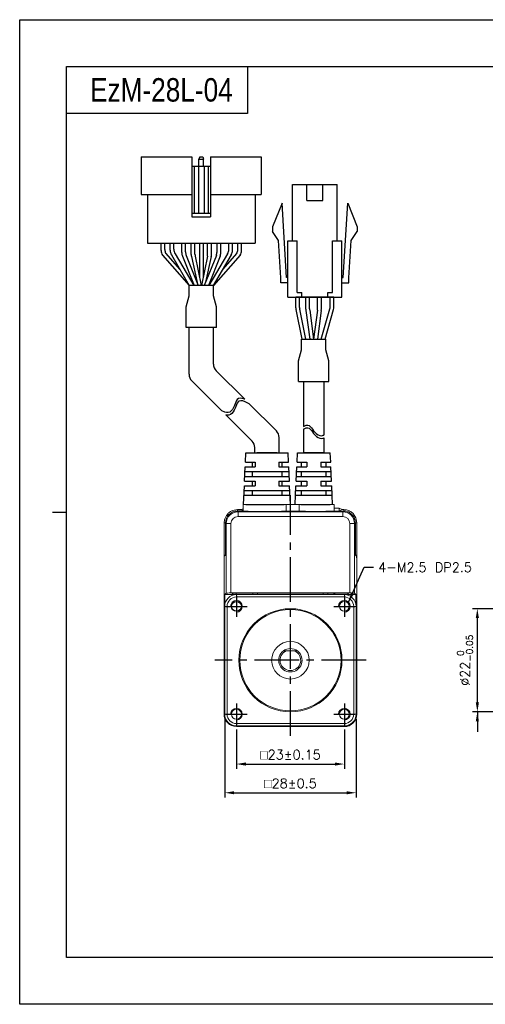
# Model space of a CAD drawing. Header units: millimetres. Extents: x 0 to 297, y 0 to 210.
# Tile 1 of 4: x 0 to 99, y 0 to 210. Entities that reach past the tile are written whole.
import ezdxf

# ---------------------------------------------------------------- set-up
doc = ezdxf.new("R2010")
doc.units = ezdxf.units.MM
doc.header["$PDSIZE"] = -1
doc.linetypes.add('CENTER2', pattern=[28.575, 19.05, -3.175, 3.175, -3.175])
doc.layers.add('\\M+5B4D6\\M+5CAB5\\M+5CFDF', color=7, linetype='Continuous', lineweight=25)
doc.layers.add('\\M+5CFB8\\M+5CAB5\\M+5CFDF', color=7, linetype='Continuous', lineweight=20)
doc.layers.add('DIM', color=3, linetype='Continuous')
doc.styles.add('H', font='txt')
doc.styles.get("Standard").update_dxf_attribs({"font": 'txt.shx', "bigfont": 'whgtxt.shx'})
doc.dimstyles.new('ISO-25', dxfattribs={"dimtxt": 2.5, "dimasz": 2.5, "dimexe": 1.25, "dimexo": 0.625, "dimtad": 1, "dimtxsty": 'Standard', "dimcen": 2.5, "dimadec": 0, "dimazin": 0, "dimtfac": 1, "dimtmove": 0, "dimatfit": 3, "dimfxl": 0, "dimarcsym": 0})

# ---------------------------------------------------------------- blocks, each defined once
blk = doc.blocks.new('*D32')
at = {"color": 8, "lineweight": -2}
for p, q in [((46.22, 58.63), (46.22, 50.24)), ((69.22, 58.63), (69.22, 50.24)), ((48.22, 51.24), (67.22, 51.24))]:
    blk.add_line(p, q, dxfattribs=at)
at = {"color": 8}
for points in [[(48.22, 51.58), (48.22, 50.91), (46.22, 51.24)], [(67.22, 51.58), (67.22, 50.91), (69.22, 51.24)]]:
    blk.add_solid(points, dxfattribs=at)
at = {"layer": 'Defpoints', "color": 0}
for p in [(46.22, 59.63), (69.22, 59.63), (69.22, 51.24)]:
    blk.add_point(p, dxfattribs=at)
at = {"color": 3, "insert": (57.72, 53.24), "char_height": 2, "attachment_point": 5}
blk.add_mtext('\\A1;{\\Famgdt|c129;o}23±0.15', dxfattribs=at)
blk = doc.blocks.new('*D33')
at = {"color": 8, "lineweight": -2}
for p, q in [((43.72, 60.83), (43.72, 44.12)), ((71.72, 60.83), (71.72, 44.12)), ((45.72, 45.12), (69.72, 45.12))]:
    blk.add_line(p, q, dxfattribs=at)
at = {"color": 8}
for points in [[(45.72, 45.45), (45.72, 44.79), (43.72, 45.12)], [(69.72, 45.45), (69.72, 44.79), (71.72, 45.12)]]:
    blk.add_solid(points, dxfattribs=at)
at = {"layer": 'Defpoints', "color": 0}
for p in [(43.72, 61.83), (71.72, 61.83), (71.72, 45.12)]:
    blk.add_point(p, dxfattribs=at)
at = {"color": 3, "insert": (57.72, 47.12), "char_height": 2, "attachment_point": 5}
blk.add_mtext('\\A1;{\\Famgdt|c129;o}28±0.5', dxfattribs=at)
blk = doc.blocks.new('*D40')
at = {"color": 8, "lineweight": -2}
for p, q in [((133.11, 84.38), (96.58, 84.38)), ((97.58, 64.38), (97.58, 82.38)), ((133.11, 62.38), (96.58, 62.38))]:
    blk.add_line(p, q, dxfattribs=at)
at = {"color": 8}
for points in [[(97.25, 82.38), (97.92, 82.38), (97.58, 84.38)], [(97.25, 64.38), (97.92, 64.38), (97.58, 62.38)]]:
    blk.add_solid(points, dxfattribs=at)
at = {"layer": 'Defpoints', "color": 0}
for p in [(97.58, 84.38), (134.11, 84.38), (134.11, 62.38)]:
    blk.add_point(p, dxfattribs=at)
at = {"color": 3, "insert": (94.95, 73.38), "char_height": 2, "attachment_point": 5, "rotation": 90}
blk.add_mtext('\\A1;%%C22{\\H1.400000;\\S 0^ -0.05;}', dxfattribs=at)

msp = doc.modelspace()

# ---------------------------------------------------------------- linework, layer by layer
for p, q in [((48.6056, 200), (48.6056, 190)), ((48.6056, 190), (10, 190)), ((36.7178, 180.7251), (36.7178, 167.9251)), ((38.4178, 180.7251), (38.2178, 180.2251)), ((38.4178, 180.7251), (39.0178, 180.7251)), ((39.0178, 180.7251), (39.2178, 180.2251)), ((40.7178, 180.7251), (40.7178, 167.9251)), ((40.7178, 180.7251), (51.5178, 180.7251)), ((51.5178, 180.7251), (51.5178, 172.7251)), ((36.7178, 178.7251), (40.7178, 178.7251)), ((37.2178, 178.7251), (37.2178, 168.7251)), ((38.1178, 178.7251), (38.1178, 168.7251)), ((38.2178, 178.7251), (38.2178, 180.2251)), ((38.2178, 180.2251), (39.2178, 180.2251)), ((39.2178, 178.7251), (39.2178, 180.2251)), ((39.3178, 178.7251), (39.3178, 168.7251)), ((40.2178, 178.7251), (40.2178, 168.7251)), ((58.1875, 162.848), (58.1875, 174.848)), ((61.2375, 171.448), (61.2375, 174.848)), ((64.6375, 171.448), (64.6375, 174.848)), ((67.6875, 162.848), (67.6875, 174.848)), ((25.9178, 172.7251), (36.7178, 172.7251)), ((27.2178, 172.7251), (27.2178, 162.3251)), ((40.7178, 172.7251), (51.5178, 172.7251)), ((50.2178, 172.7251), (50.2178, 162.3251)), ((55.9375, 170.848), (53.9375, 165.848)), ((56.8875, 155.048), (55.9375, 170.848)), ((68.9875, 155.048), (69.9375, 170.848)), ((69.9375, 170.848), (71.9375, 165.848)), ((36.7178, 168.7251), (40.7178, 168.7251)), ((36.7178, 167.9251), (40.7178, 167.9251)), ((53.9375, 165.848), (53.9375, 164.848)), ((55.2147, 162.8759), (53.9375, 164.848)), ((70.6603, 162.8759), (71.9375, 164.848)), ((71.9375, 165.848), (71.9375, 164.848)), ((27.2178, 162.3251), (50.2178, 162.3251)), ((32.077, 162.3251), (45.377, 162.3251)), ((38.327, 162.3251), (38.327, 155.2079)), ((39.127, 162.3251), (39.127, 155.2079)), ((55.6897, 154.9759), (55.2147, 162.8759)), ((57.1875, 150.848), (57.1875, 162.848)), ((59.1875, 151.848), (59.1875, 162.848)), ((66.6875, 151.848), (66.6875, 162.848)), ((68.6875, 150.848), (68.6875, 162.848)), ((70.1853, 154.9759), (70.6603, 162.8759)), ((55.6875, 153.848), (55.6875, 155.048)), ((70.1875, 153.848), (70.1875, 155.048)), ((60.1875, 150.848), (60.1875, 151.848)), ((65.6875, 150.848), (65.6875, 151.848)), ((58.8812, 148.5683), (58.8812, 150.848)), ((66.9938, 150.848), (58.8812, 150.848)), ((59.6812, 148.6495), (59.6812, 150.848)), ((66.1938, 148.8406), (66.1938, 150.848)), ((66.9938, 148.7299), (66.9938, 150.848)), ((60.2185, 141.848), (58.9221, 148.1663)), ((61.0352, 141.848), (59.7221, 148.2475)), ((64.2996, 141.848), (66.1187, 148.2977)), ((65.1308, 141.848), (66.9187, 148.187)), ((36.1178, 134.3818), (36.1178, 144.3407)), ((41.3178, 144.3407), (36.1178, 144.3407)), ((41.3178, 136.5357), (41.3178, 144.3407)), ((41.9036, 135.1215), (47.9926, 129.0325)), ((36.7036, 132.9676), (43.1191, 126.5521)), ((60.5266, 132.8636), (60.5266, 123.2375)), ((64.8266, 132.8636), (64.8266, 121.4217)), ((48.947, 128.0781), (54.7346, 122.2904)), ((43.9507, 125.7204), (49.5346, 120.1365)), ((60.5266, 122.663), (60.5266, 117.6029)), ((55.3204, 117.6029), (55.3204, 120.8762)), ((64.8266, 120.8473), (64.8266, 117.6029)), ((48.1295, 115.6029), (48.2204, 117.6029)), ((48.2204, 117.6029), (57.2204, 117.6029)), ((50.1204, 117.6029), (50.1204, 118.7223)), ((50.1204, 117.6029), (55.4086, 117.6029)), ((52.7642, 117.6029), (50.5704, 117.6029)), ((50.5704, 117.6029), (54.8704, 117.6029)), ((57.3113, 115.6029), (57.2204, 117.6029)), ((59.1295, 115.6029), (59.2204, 117.6029)), ((59.2204, 117.6029), (66.2204, 117.6029)), ((62.7204, 117.6029), (60.5266, 117.6029)), ((60.5266, 117.6029), (64.8266, 117.6029)), ((66.3113, 115.6029), (66.2204, 117.6029)), ((48.1295, 115.6029), (50.2204, 115.6029)), ((49.5704, 115.6029), (49.5704, 114.6029)), ((50.2204, 115.6029), (50.2204, 114.6029)), ((55.2204, 115.6029), (57.3113, 115.6029)), ((55.2204, 115.6029), (57.3113, 115.6029)), ((55.2204, 115.6029), (55.2204, 114.6029)), ((55.8704, 115.6029), (55.8704, 114.6029)), ((59.1295, 115.6029), (61.2204, 115.6029)), ((60.1204, 114.6029), (60.1204, 115.6029)), ((61.2204, 115.6029), (61.2204, 114.6029)), ((64.2204, 115.6029), (66.3113, 115.6029)), ((64.2204, 115.6029), (66.3113, 115.6029)), ((64.2204, 115.6029), (64.2204, 114.6029)), ((65.3204, 114.6029), (65.3204, 115.6029)), ((47.9477, 111.6029), (48.0841, 114.6029)), ((48.0386, 113.6029), (57.4022, 113.6029)), ((48.0841, 114.6029), (50.2204, 114.6029)), ((49.5704, 113.6029), (49.5704, 112.6029)), ((55.2204, 114.6029), (57.3568, 114.6029)), ((55.2204, 114.6029), (57.3568, 114.6029)), ((55.8704, 113.6029), (55.8704, 112.6029)), ((57.4932, 111.6029), (57.3568, 114.6029)), ((58.9477, 111.6029), (59.0841, 114.6029)), ((59.0386, 113.6029), (66.4022, 113.6029)), ((59.0841, 114.6029), (61.2204, 114.6029)), ((60.1204, 112.6029), (60.1204, 113.6029)), ((64.2204, 114.6029), (66.3568, 114.6029)), ((64.2204, 114.6029), (66.3568, 114.6029)), ((65.3204, 112.6029), (65.3204, 113.6029)), ((66.4932, 111.6029), (66.3568, 114.6029)), ((47.9477, 111.6029), (50.2204, 111.6029)), ((47.9932, 112.6029), (57.4477, 112.6029)), ((49.5704, 111.6029), (49.5704, 110.6029)), ((50.2204, 111.6029), (50.2204, 110.6029)), ((55.2204, 111.6029), (57.4932, 111.6029)), ((55.2204, 111.6029), (55.2204, 110.6029)), ((55.8704, 111.6029), (55.8704, 110.6029)), ((58.9477, 111.6029), (61.2204, 111.6029)), ((58.9932, 112.6029), (66.4477, 112.6029)), ((60.1204, 110.6029), (60.1204, 111.6029)), ((61.2204, 111.6029), (61.2204, 110.6029)), ((64.2204, 111.6029), (66.4932, 111.6029)), ((64.2204, 111.6029), (64.2204, 110.6029)), ((65.3204, 110.6029), (65.3204, 111.6029)), ((47.7204, 106.6029), (47.9022, 110.6029)), ((47.8568, 109.6029), (57.5841, 109.6029)), ((47.9022, 110.6029), (50.2204, 110.6029)), ((49.5704, 109.6029), (49.5704, 108.6029)), ((55.2204, 110.6029), (57.5386, 110.6029)), ((55.8704, 109.6029), (55.8704, 108.6029)), ((57.7204, 106.6029), (57.5386, 110.6029)), ((58.7204, 106.6029), (58.9022, 110.6029)), ((58.8568, 109.6029), (66.5841, 109.6029)), ((58.9022, 110.6029), (61.2204, 110.6029)), ((60.1204, 108.6029), (60.1204, 109.6029)), ((64.2204, 110.6029), (66.5386, 110.6029)), ((65.3204, 108.6029), (65.3204, 109.6029)), ((66.7204, 106.6029), (66.5386, 110.6029)), ((47.8113, 108.6029), (57.6295, 108.6029)), ((58.8113, 108.6029), (66.6295, 108.6029))]:
    msp.add_line(p, q)
at = {"color": 0}
for p, q in [((25.9178, 180.7251), (25.9178, 172.7251)), ((25.9178, 180.7251), (36.7178, 180.7251)), ((30.1392, 160.7795), (30.1392, 162.3251)), ((30.9392, 160.9965), (30.9392, 162.3251)), ((32.077, 160.8517), (32.077, 162.3251)), ((32.877, 161.0688), (32.877, 162.3251)), ((34.5585, 160.3311), (34.5585, 162.3251)), ((35.3585, 160.4853), (35.3585, 162.3251)), ((36.577, 159.9441), (36.577, 162.3251)), ((37.377, 159.9889), (37.377, 162.3251)), ((40.077, 159.9889), (40.077, 162.3251)), ((40.877, 159.9451), (40.877, 162.3251)), ((42.077, 160.4853), (42.077, 162.3251)), ((42.877, 160.3311), (42.877, 162.3251)), ((44.577, 161.0688), (44.577, 162.3251)), ((45.377, 160.8517), (45.377, 162.3251)), ((46.4964, 160.9965), (46.4964, 162.3251)), ((47.2964, 160.7795), (47.2964, 162.3251)), ((32.3513, 159.8409), (36.1677, 153.3251)), ((33.1513, 160.058), (37.0948, 153.3251)), ((35.5018, 159.742), (38.071, 153.3251)), ((41.9337, 159.742), (39.3646, 153.3251)), ((44.3028, 160.058), (40.3592, 153.3251)), ((45.1028, 159.8409), (41.2864, 153.3251)), ((34.7018, 159.5878), (37.2092, 153.3251)), ((42.7337, 159.5878), (40.2263, 153.3251)), ((41.3176, 153.3251), (36.1183, 153.3251)), ((36.1183, 151.0764), (36.1183, 153.3251)), ((41.3176, 151.0764), (41.3176, 153.3251)), ((35.4979, 148.7504), (36.1183, 151.0764)), ((41.9376, 148.7518), (41.3176, 151.0764)), ((61.0174, 148.2535), (61.0174, 150.848)), ((61.8174, 148.3064), (61.8174, 150.848)), ((63.5174, 148.3064), (63.5174, 150.848)), ((64.3174, 148.2535), (64.3174, 150.848)), ((35.4979, 144.3407), (35.4979, 148.7504)), ((41.9376, 144.3407), (41.9376, 148.7518)), ((61.0348, 147.9899), (61.8512, 141.848)), ((61.8348, 148.0428), (62.6583, 141.848)), ((63.4999, 148.0428), (62.6764, 141.848)), ((64.2999, 147.9899), (63.4835, 141.848)), ((41.9376, 144.3407), (35.4979, 144.3407)), ((60.0768, 141.848), (65.2761, 141.848)), ((60.0768, 139.5993), (60.0768, 141.848)), ((65.2761, 139.5993), (65.2761, 141.848)), ((59.4568, 137.2747), (60.0768, 139.5993)), ((65.8965, 137.2733), (65.2761, 139.5993)), ((59.4568, 132.8636), (59.4568, 137.2747)), ((65.8965, 132.8636), (65.8965, 137.2733)), ((59.4568, 132.8636), (65.8965, 132.8636)), ((46.0701, 128.4356), (45.9321, 128.076)), ((46.2196, 128.7586), (46.0701, 128.4356)), ((46.3982, 129.0219), (46.2196, 128.7586)), ((46.382, 128.2076), (46.2325, 127.8846)), ((46.5606, 128.4709), (46.382, 128.2076)), ((46.6231, 129.2024), (46.3982, 129.0219)), ((46.7855, 128.6514), (46.5606, 128.4709)), ((46.9994, 129.2897), (46.6231, 129.2024)), ((47.1618, 128.7386), (46.7855, 128.6514)), ((47.4422, 129.2348), (46.9994, 129.2897)), ((47.6046, 128.6837), (47.1618, 128.7386)), ((47.911, 129.074), (47.4422, 129.2348)), ((48.0734, 128.523), (47.6046, 128.6837)), ((47.9926, 129.0325), (47.911, 129.074)), ((48.947, 128.0781), (48.0734, 128.523)), ((43.7693, 126.2759), (43.1191, 126.5521)), ((44.1117, 126.1953), (43.7693, 126.2759)), ((44.4397, 126.1984), (44.1117, 126.1953)), ((44.7847, 126.3227), (44.4397, 126.1984)), ((45.0904, 126.5604), (44.7847, 126.3227)), ((45.2528, 126.0094), (44.9471, 125.7717)), ((45.3583, 126.8862), (45.0904, 126.5604)), ((45.5207, 126.3352), (45.2528, 126.0094)), ((45.5904, 127.2754), (45.3583, 126.8862)), ((45.7527, 126.7244), (45.5207, 126.3352)), ((45.7874, 127.7027), (45.5904, 127.2754)), ((45.9498, 127.1517), (45.7527, 126.7244)), ((45.9321, 128.076), (45.7874, 127.7027)), ((46.0945, 127.525), (45.9498, 127.1517)), ((46.2325, 127.8846), (46.0945, 127.525)), ((44.2741, 125.6442), (43.9507, 125.7204)), ((44.6021, 125.6473), (44.2741, 125.6442)), ((44.9471, 125.7717), (44.6021, 125.6473)), ((60.5266, 123.2375), (60.6561, 123.3293)), ((60.5266, 122.663), (60.6561, 122.7549)), ((60.6561, 123.3293), (61.0653, 123.5072)), ((60.6561, 122.7549), (61.0653, 122.9327)), ((61.0653, 123.5072), (61.451, 123.5298)), ((61.0653, 122.9327), (61.451, 122.9554)), ((61.451, 123.5298), (61.7177, 123.4203)), ((61.451, 122.9554), (61.7177, 122.8458)), ((61.7177, 123.4203), (61.9635, 123.2182)), ((61.7177, 122.8458), (61.9635, 122.6437)), ((61.9635, 123.2182), (62.1982, 122.9506)), ((61.9635, 122.6437), (62.1982, 122.3761)), ((62.1982, 122.9506), (62.4321, 122.6447)), ((62.1982, 122.3761), (62.4321, 122.0702)), ((62.4321, 122.6447), (62.6764, 122.3275)), ((62.4321, 122.0702), (62.6764, 121.753)), ((62.6764, 122.3275), (62.9863, 121.9734)), ((62.9863, 121.9734), (63.3189, 121.6657)), ((62.6764, 121.753), (62.9863, 121.3989)), ((62.9863, 121.3989), (63.3189, 121.0912)), ((63.3189, 121.6657), (63.6679, 121.4288)), ((63.3189, 121.0912), (63.6679, 120.8543)), ((63.6679, 121.4288), (64.0283, 121.2873)), ((63.6679, 120.8543), (64.0283, 120.7128)), ((64.0283, 121.2873), (64.3944, 121.2655)), ((64.0283, 120.7128), (64.3944, 120.691)), ((64.3944, 121.2655), (64.71, 121.3553)), ((64.3944, 120.691), (64.71, 120.7808)), ((64.71, 121.3553), (64.8266, 121.4217)), ((64.71, 120.7808), (64.8266, 120.8473))]:
    msp.add_line(p, q, dxfattribs=at)
at = {"lineweight": 35}
for p, q in [((54.8704, 117.6029), (52.7642, 117.6029)), ((64.8266, 117.6029), (62.7204, 117.6029))]:
    msp.add_line(p, q, dxfattribs=at)
at = {"color": 1, "linetype": 'CENTER2', "ltscale": 0.5}
for p, q in [((57.7204, 57.2377), (57.7204, 108.6029)), ((46.2204, 87.1273), (46.2204, 82.6273)), ((69.2204, 87.1273), (69.2204, 82.6273)), ((43.9704, 84.8773), (48.4704, 84.8773)), ((66.9704, 84.8773), (71.4704, 84.8773)), ((73.8601, 73.3773), (41.5808, 73.3773)), ((46.2204, 64.1273), (46.2204, 59.6273)), ((69.2204, 64.1273), (69.2204, 59.6273)), ((43.9704, 61.8773), (48.4704, 61.8773)), ((66.9704, 61.8773), (71.4704, 61.8773))]:
    msp.add_line(p, q, dxfattribs=at)
at = {"color": 4}
msp.add_line((7, 105), (10, 105), dxfattribs=at)
at = {"color": 7, "linetype": 'Continuous', "lineweight": 15}
for p, q in [((45.3511, 105.3156), (46.4303, 105.5295)), ((46.3946, 105.2028), (46.552, 105.0454)), ((46.3946, 105.2028), (47.6204, 105.2028)), ((46.4303, 105.5295), (46.4299, 105.2153)), ((46.4299, 105.2153), (47.6204, 105.214)), ((46.4303, 105.5295), (47.2561, 105.5286)), ((46.552, 105.0454), (46.552, 104.0455)), ((46.552, 105.0454), (68.8889, 105.0454)), ((47.2561, 105.5286), (47.6204, 105.7102)), ((47.2561, 105.5286), (47.6204, 105.346)), ((52.3387, 106.603), (47.6204, 106.603)), ((47.6204, 106.603), (47.6204, 105.2028)), ((48.1573, 106.603), (48.1573, 106.5932)), ((57.2204, 106.603), (52.3387, 106.603)), ((59.5563, 106.5681), (56.7839, 106.5681)), ((56.7839, 106.5681), (56.7839, 105.1678)), ((56.7839, 105.1678), (59.5563, 105.1678)), ((57.2204, 106.6035), (57.7389, 106.603)), ((57.2204, 106.603), (59.0204, 106.603)), ((63.0196, 106.603), (59.0204, 106.603)), ((59.5563, 105.1678), (59.5563, 106.5681)), ((60.024, 106.6004), (60.0573, 106.6004)), ((60.0573, 106.6004), (60.0573, 106.5948)), ((63.0196, 106.603), (67.0204, 106.603)), ((67.0204, 106.603), (67.0204, 105.2028)), ((67.0204, 106.5927), (67.0573, 106.5926)), ((67.0204, 105.2028), (69.0463, 105.2028)), ((67.0573, 106.5926), (67.0565, 105.8208)), ((67.0565, 105.8208), (68.1279, 105.8196)), ((68.1272, 105.2028), (68.1279, 105.8196)), ((68.1279, 105.8196), (68.7561, 105.5047)), ((68.1503, 105.2028), (68.7561, 105.5047)), ((68.7561, 105.5047), (69.0819, 105.5044)), ((68.8889, 105.0454), (69.0463, 105.2028)), ((68.8889, 105.0454), (68.8889, 104.0455)), ((70.6431, 105.0293), (71.0702, 104.6786)), ((43.7352, 103.5343), (44.0884, 104.28)), ((44.0884, 104.28), (44.4391, 104.7071)), ((68.8889, 104.0455), (46.552, 104.0455)), ((71.0702, 104.6786), (71.6788, 103.7667)), ((71.6788, 103.7667), (71.8926, 102.6874)), ((43.6053, 95.4608), (43.6134, 102.7188)), ((44.0524, 102.5457), (43.895, 102.7031)), ((43.895, 97.7965), (43.895, 102.7031)), ((44.0524, 102.5457), (45.0522, 102.5457)), ((44.0524, 87.7093), (44.0524, 102.5457)), ((45.0522, 102.5457), (45.0522, 87.7264)), ((70.3886, 87.7264), (70.3886, 102.5457)), ((71.3885, 102.5457), (70.3886, 102.5457)), ((71.5459, 102.7031), (71.3885, 102.5457)), ((71.3885, 102.5457), (71.3885, 87.7093)), ((71.5459, 102.7031), (71.5459, 97.7965)), ((71.5732, 97.9795), (71.5784, 102.6878)), ((71.8926, 102.6874), (71.5784, 102.6878)), ((71.8926, 102.6874), (71.8825, 93.5376)), ((43.8607, 95.7968), (43.6151, 95.5512)), ((43.871, 95.8976), (43.6415, 95.6686)), ((71.8258, 95.5512), (71.5802, 95.7968)), ((71.8488, 95.6373), (71.6069, 95.8797)), ((43.5808, 83.9773), (43.5808, 93.5516)), ((71.8601, 93.5516), (71.8601, 61.8773)), ((71.8825, 93.5376), (71.8601, 73.3695)), ((44.0524, 87.7093), (43.7204, 87.3773)), ((43.7204, 87.3773), (45.2207, 87.3773)), ((43.7204, 84.8773), (43.7204, 87.3773)), ((45.0522, 87.7264), (70.3886, 87.7264)), ((45.5436, 87.7002), (45.2207, 87.3773)), ((45.2207, 87.3773), (46.2204, 87.3773)), ((69.8973, 87.7002), (45.5436, 87.7002)), ((46.2204, 86.8773), (46.2204, 87.3773)), ((46.2204, 87.3773), (69.2204, 87.3773)), ((46.2204, 86.8773), (69.2204, 86.8773)), ((49.7204, 87.3773), (49.7204, 87.7002)), ((50.7204, 87.7002), (50.7204, 87.3773)), ((64.7204, 87.3773), (64.7204, 87.7002)), ((65.7204, 87.3773), (65.7204, 87.7002)), ((67.2623, 87.4192), (67.2204, 87.3773)), ((67.2623, 87.4192), (67.2623, 87.3773)), ((70.1783, 87.4192), (67.2623, 87.4192)), ((69.2204, 87.3773), (69.2204, 86.8773)), ((69.8973, 87.7002), (70.1783, 87.4192)), ((70.1783, 87.4192), (71.6785, 87.4192)), ((71.3885, 87.7093), (71.6785, 87.4192)), ((71.6785, 85.3331), (71.6785, 87.4192)), ((43.7204, 61.8773), (43.7204, 84.8773)), ((43.7204, 84.8773), (44.2204, 84.8773)), ((44.2204, 84.8773), (44.2204, 61.8773)), ((71.7204, 84.8773), (71.2204, 84.8773)), ((71.2204, 84.8773), (71.2204, 61.8773)), ((71.7204, 84.8773), (71.7204, 61.8773)), ((43.5808, 83.9773), (43.6654, 83.935)), ((43.5925, 83.893), (43.5836, 75.893)), ((43.5925, 83.893), (43.5925, 83.9714)), ((43.6343, 83.8511), (43.5925, 83.893)), ((43.6654, 83.8929), (43.5925, 83.893)), ((43.6343, 83.8511), (43.6255, 75.9348)), ((43.6654, 83.851), (43.6343, 83.8511)), ((43.6654, 75.8196), (43.6654, 83.935)), ((43.6654, 75.8196), (43.5808, 75.7773)), ((43.5808, 61.8773), (43.5808, 75.7773)), ((43.5834, 75.7786), (43.5836, 75.893)), ((43.6255, 75.9348), (43.5836, 75.893)), ((43.5836, 75.893), (43.6654, 75.8929)), ((43.6255, 75.9348), (43.6654, 75.9348)), ((56.8039, 75.3773), (56.2204, 75.3773)), ((56.8039, 75.3773), (58.6369, 75.3773)), ((59.2204, 75.3773), (58.6369, 75.3773)), ((43.568, 61.893), (43.5808, 73.3852)), ((44.2204, 61.8773), (43.7204, 61.8773)), ((71.2204, 61.8773), (71.7204, 61.8773)), ((71.8601, 61.8773), (71.7204, 61.8773)), ((46.2204, 59.8773), (46.2204, 59.3773)), ((46.2204, 59.8773), (69.2204, 59.8773)), ((69.2204, 59.3773), (46.2204, 59.3773)), ((53.6204, 59.2377), (46.2204, 59.2377)), ((53.6204, 59.2377), (53.6628, 59.3223)), ((53.7047, 59.2421), (53.6227, 59.2422)), ((61.7781, 59.3223), (53.6628, 59.3223)), ((53.7048, 59.3223), (53.7047, 59.2421)), ((53.7467, 59.284), (53.7047, 59.2421)), ((53.7047, 59.2421), (61.7047, 59.2332)), ((53.7467, 59.3223), (53.7467, 59.284)), ((53.7467, 59.284), (61.6629, 59.2752)), ((61.6629, 59.2752), (61.6629, 59.3223)), ((61.6629, 59.2752), (61.7047, 59.2332)), ((61.7047, 59.2332), (61.7048, 59.3223)), ((69.2047, 59.2249), (61.7047, 59.2332)), ((61.7781, 59.3223), (61.8204, 59.2377)), ((69.2204, 59.2377), (61.8204, 59.2377)), ((69.2204, 59.8773), (69.2204, 59.3773)), ((69.2204, 59.2377), (69.2204, 59.3773))]:
    msp.add_line(p, q, dxfattribs=at)
at = {"color": 8, "linetype": 'Continuous', "lineweight": 15}
for p, q in [((69.0819, 105.5044), (69.0816, 105.2025)), ((43.6134, 102.7188), (43.895, 102.7185)), ((71.5732, 97.9795), (71.5459, 97.9795)), ((43.7324, 95.6685), (43.6415, 95.6686)), ((71.6069, 95.8797), (71.5708, 95.8798)), ((71.8488, 95.6373), (71.7396, 95.6374)), ((71.8825, 93.5376), (71.8601, 93.5376)), ((46.1508, 87.3773), (46.1512, 87.7002)), ((65.7204, 87.6072), (65.7951, 87.7002)), ((43.5808, 61.8773), (43.7204, 61.8773)), ((46.2204, 59.2377), (46.2204, 59.3773))]:
    msp.add_line(p, q, dxfattribs=at)
at = {"color": 6}
msp.add_lwpolyline([(0, 210), (297, 210), (297, 0), (0, 0)], close=True, dxfattribs=at)
at = {"color": 4}
msp.add_lwpolyline([(10, 200), (287, 200), (287, 10), (10, 10)], close=True, dxfattribs=at)
for points in [[(58.1875, 174.848), (67.6875, 174.848)], [(61.2375, 171.448), (64.6375, 171.448)], [(57.1875, 162.848), (59.1875, 162.848)], [(66.6875, 162.848), (68.6875, 162.848)], [(57.1875, 153.848), (55.6875, 153.848)], [(57.1875, 153.848), (55.6875, 153.848)], [(57.1875, 155.048), (56.8875, 155.048)], [(68.6875, 155.048), (68.9875, 155.048)], [(68.6875, 153.848), (70.1875, 153.848)], [(68.6875, 153.848), (70.1875, 153.848)], [(59.1875, 151.848), (60.1875, 151.848)], [(65.6875, 151.848), (66.6875, 151.848)], [(57.1875, 150.848), (68.6875, 150.848)]]:
    msp.add_lwpolyline(points)
at = {"color": 8, "linetype": 'Continuous', "lineweight": 15, "flags": 128}
msp.add_lwpolyline([(67.2562, 87.7002), (66.9072, 87.4217), (66.8593, 87.3773)], dxfattribs=at)
at = {"color": 7, "linetype": 'Continuous', "lineweight": 15, "flags": 128}
msp.add_lwpolyline([(67.353, 87.7002), (66.9438, 87.3815), (66.9392, 87.3773)], dxfattribs=at)
at = {"color": 7, "linetype": 'Continuous', "lineweight": 15}
for centre, radius in [((46.2204, 84.8773), 1.05), ((57.7204, 73.3773), 11), ((57.7204, 73.3773), 10.8), ((69.2204, 84.8773), 1.05), ((69.2204, 84.8773), 1.05), ((57.7204, 73.3773), 4), ((46.2204, 61.8773), 1.05), ((46.2204, 61.8773), 1.05), ((69.2204, 61.8773), 1.05), ((69.2204, 61.8773), 1.05)]:
    msp.add_circle(centre, radius, dxfattribs=at)
at = {"color": 0}
for centre, start, end in [((32.1392, 160.7795), 180, 210.358277), ((32.9392, 160.9965), 180, 203.791628), ((34.077, 160.8517), 180, 210.358277), ((34.877, 161.0688), 180, 210.358277), ((36.5585, 160.3311), 180.000001, 201.819992), ((37.3585, 160.4853), 180.000001, 201.819992), ((40.077, 160.4853), 338.180009, 0), ((40.877, 160.3311), 338.180009, 0), ((42.577, 161.0688), 329.641723, 0), ((43.377, 160.8517), 329.641723, 0), ((44.4964, 160.9965), 336.208372, 0), ((45.2964, 160.7795), 329.641723, 0), ((63.0174, 148.2535), 180, 187.571875), ((63.8174, 148.3064), 180, 187.571875), ((61.5174, 148.3064), 352.428125, 0), ((62.3174, 148.2535), 352.428125, 0)]:
    msp.add_arc(centre, 2, start, end, dxfattribs=at)
for centre, start, end in [((38.577, 159.9441), 180, 192.18873), ((39.377, 159.9889), 180, 191.729285), ((38.077, 159.9889), 348.270715, 0), ((38.877, 159.9451), 347.756403, 0), ((60.8812, 148.5683), 180, 191.595436), ((61.6812, 148.6495), 180, 191.595436), ((64.1938, 148.8406), 344.249037, 0), ((64.9938, 148.7299), 344.249037, 0), ((43.3178, 136.5357), 180, 225), ((38.1178, 134.3818), 180, 225), ((53.3204, 120.8762), 0, 45), ((48.1204, 118.7223), 360, 45)]:
    msp.add_arc(centre, 2, start, end)
at = {"color": 7, "linetype": 'Continuous', "lineweight": 15}
for centre, radius, start, end in [((46.2204, 84.8773), 2.5, 90, 180), ((46.2204, 84.8773), 2, 90, 180), ((69.2204, 84.8773), 2.5, 0, 90), ((69.2204, 84.8773), 2, 360, 90), ((57.7204, 73.3773), 2.5, 53.130102, 126.869898), ((57.7204, 73.3773), 2.5, 126.869898, 53.130102), ((57.7204, 73.3773), 2.2, 114.619977, 65.380023), ((46.2077, 61.8901), 2.6396, 179.936376, 225.16419), ((46.2204, 61.8773), 2.6396, 180, 270), ((46.2204, 61.8773), 2.5, 180, 270), ((46.2204, 61.8773), 2, 180, 270), ((69.2204, 61.8773), 2.6396, 270, 0), ((69.2204, 61.8773), 2, 270, 360), ((69.2204, 61.8773), 2.5, 270, 0), ((69.2077, 61.8645), 2.6396, 269.936376, 315.16419)]:
    msp.add_arc(centre, radius, start, end, dxfattribs=at)
for centre, major_axis, ratio, start_param, end_param in [((46.3954, 102.7024), (1.7683, -1.7683), 0.99969546, 2.35634678, 3.92683852), ((46.5525, 102.5453), (1.7679, -1.7679), 0.99993904, 2.35634678, 3.92683852), ((52.4204, 106.603), (4.8, 0), 0.01745506, 3.14159265, 5.85340988), ((52.4204, 105.2028), (4.8, 0), 0.01745506, 3.14159265, 5.85340988), ((52.4204, 106.603), (4.3, 0), 0.01745506, 3.14159265, 6.28318531), ((52.4573, 106.6088), (4.3, -0.0048), 0.01745506, 3.28318516, 5.86667246), ((63.0204, 106.603), (4, 0), 0.01745506, 3.66519143, 6.28318531), ((63.0204, 105.2028), (4, 0), 0.01745506, 3.66519143, 6.28318531), ((63.0204, 106.603), (3, 0), 0.01745506, 3.14159265, 6.28318531), ((63.0573, 106.5971), (3, -0.0033), 0.01745506, 3.14159265, 3.3539313), ((68.8884, 102.5453), (1.7679, 1.7679), 0.99993904, 5.49793944, 7.06843118), ((69.0455, 102.7024), (-1.7683, -1.7683), 0.99969546, 2.35634678, 3.92683852), ((46.5525, 102.5453), (1.061, -1.061), 0.99969546, 2.35634678, 3.92683852), ((68.8884, 102.5453), (-1.061, -1.061), 0.99969546, 2.35634678, 3.92683852), ((43.8601, 97.7965), (0, 2), 0.01745506, 3.15904595, 4.71238898), ((71.5808, 97.7965), (0, 2), 0.01745506, 1.57079633, 3.12413936), ((71.6099, 97.9794), (0.0023, 2.1), 0.01745506, 1.57079633, 3.12413936), ((43.6157, 93.5516), (0, 2), 0.01745506, 0.01745329, 1.57079633), ((43.6399, 93.5689), (0.0023, 2.1), 0.01745506, 0.01745329, 0.31296654), ((71.8252, 93.5516), (0, 2), 0.01745506, 4.71238898, 6.26573201), ((71.8458, 93.5376), (0.0023, 2.1), 0.01745506, 4.71238898, 6.26573201), ((45.0522, 87.709), (1, 0), 0.01745506, 1.57079633, 3.12413936), ((70.3886, 87.709), (1, 0), 0.01745506, 0.01745329, 1.57079633)]:
    msp.add_ellipse(centre, major_axis=major_axis, ratio=ratio, start_param=start_param, end_param=end_param, dxfattribs=at)
for points, knots in [([(44.4391, 104.7071), (44.5058, 104.7704), (44.639, 104.8969), (44.7893, 105.0027), (44.8645, 105.0555)], [0, 0, 0, 0, 0.49999632, 1, 1, 1, 1]), ([(44.8645, 105.0555), (44.9424, 105.1049), (45.0982, 105.2035), (45.2668, 105.2783), (45.3511, 105.3156)], [0, 0, 0, 0, 0.500005, 1, 1, 1, 1]), ([(45.5453, 105.0173), (45.655, 105.0694), (45.9331, 105.2015), (46.2426, 105.2101), (46.4299, 105.2153)], [0, 0, 0, 0, 0.39459036, 1, 1, 1, 1]), ([(69.0819, 105.5044), (69.3596, 105.483), (69.9152, 105.4403), (70.4004, 105.1664), (70.6431, 105.0293)], [0, 0, 0, 0, 0.49984648, 1, 1, 1, 1]), ([(69.8131, 105.0648), (69.8449, 105.0599), (70.1535, 105.0119), (70.6686, 104.6611), (71.2379, 104.0445), (71.5359, 103.3369), (71.5663, 102.8725), (71.5784, 102.6878)], [0, 0, 0, 0, 0.03049603, 0.29534861, 0.56034607, 0.82508906, 1, 1, 1, 1]), ([(43.6134, 102.7188), (43.6187, 102.857), (43.6294, 103.1333), (43.6999, 103.4007), (43.7352, 103.5343)], [0, 0, 0, 0, 0.500030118, 1, 1, 1, 1])]:
    msp.add_open_spline(points, degree=3, knots=knots, dxfattribs=at)
at = {"layer": '\\M+5B4D6\\M+5CAB5\\M+5CFDF'}
msp.add_circle((46.2204, 84.8773), 1.05, dxfattribs=at)
at = {"layer": '\\M+5CFB8\\M+5CAB5\\M+5CFDF', "color": 1}
for centre in [(46.2204, 84.8773), (69.2204, 84.8773), (46.2204, 61.8773), (69.2204, 61.8773)]:
    msp.add_arc(centre, 1.25, 270, 180, dxfattribs=at)
at = {"layer": 'DIM', "color": 0}
for p, q in [((30.4134, 159.7687), (36.1183, 153.3251)), ((31.1091, 160.1897), (34.1756, 156.7262)), ((47.0221, 159.7687), (41.3172, 153.3251)), ((46.3264, 160.1897), (43.2599, 156.7262)), ((36.6221, 159.5218), (37.8314, 153.9235)), ((37.4188, 159.5824), (38.7179, 153.3251)), ((40.0353, 159.5824), (38.7361, 153.3251)), ((40.8315, 159.5209), (39.6319, 153.9928))]:
    msp.add_line(p, q, dxfattribs=at)

# ---------------------------------------------------------------- texts
at = {"insert": (15, 195), "char_height": 5, "attachment_point": 4, "style": 'H'}
msp.add_mtext_dynamic_manual_height_columns('{\\fArial|b0|i0|c0|p34;\\W0.8;EzM-28\\fArial|b0|i0|c238|p34;L\\fArial|b0|i0|c0|p34;-0\\fArial|b0|i0|c238|p34;4}', width=125.985451, gutter_width=12.5, heights=[0], dxfattribs=at)
at = {"color": 3, "insert": (76.4681, 94.2022), "char_height": 2, "attachment_point": 1}
msp.add_mtext('\\A1;4-M2.5 DP2.5', dxfattribs=at)

# ---------------------------------------------------------------- dimensions: what is measured, and where the dimension line sits
dim = msp.add_linear_dim(base=(97.5829, 84.3773), p1=(134.1095, 62.3773), p2=(134.1095, 84.3773), angle=90, text='%%C<>', dimstyle='ISO-25', override={"dimtxt": 2, "dimasz": 2, "dimexe": 1, "dimexo": 1, "dimgap": 1, "dimdec": 3, "dimzin": 9, "dimdsep": 46, "dimcen": 0, "dimclrd": 8, "dimclre": 8, "dimclrt": 3, "dimadec": 3, "dimazin": 2, "dimtol": 1, "dimtm": 0.05, "dimtfac": 0.7, "dimtdec": 3, "dimfxl": 0.6, "dimtolj": 1, "dimtzin": 9, "dimarcsym": 1})
dim.commit()
dim.dimension.update_dxf_attribs({"geometry": '*D40', "text_midpoint": (94.9495, 73.3773)})
for base, p1, p2, override, picture, middle in [((71.7204, 45.1183), (43.7204, 61.8273), (71.7204, 61.8273), {"dimtxt": 2, "dimasz": 2, "dimexe": 1, "dimexo": 1, "dimgap": 1, "dimdec": 3, "dimzin": 9, "dimdsep": 46, "dimcen": 0, "dimclrd": 8, "dimclre": 8, "dimclrt": 3, "dimadec": 3, "dimazin": 2, "dimtol": 1, "dimtp": 0.5, "dimtm": 0.5, "dimtdec": 3, "dimfxl": 0.6, "dimtolj": 1, "dimtzin": 9, "dimarcsym": 1}, '*D33', (57.7204, 45.1183)), ((69.2204, 51.2441), (46.2204, 59.6273), (69.2204, 59.6273), {"dimtxt": 2, "dimasz": 2, "dimexe": 1, "dimexo": 1, "dimgap": 1, "dimdec": 3, "dimzin": 9, "dimdsep": 46, "dimcen": 0, "dimclrd": 8, "dimclre": 8, "dimclrt": 3, "dimadec": 3, "dimazin": 2, "dimtol": 1, "dimtp": 0.15, "dimtm": 0.15, "dimtdec": 3, "dimfxl": 0.6, "dimtolj": 1, "dimtzin": 9, "dimarcsym": 1}, '*D32', (57.7204, 51.2441))]:
    dim = msp.add_linear_dim(base=base, p1=p1, p2=p2, text='{\\Famgdt|c129;o}<>', dimstyle='ISO-25', override=override)
    dim.commit()
    dim.dimension.update_dxf_attribs({"geometry": picture, "text_midpoint": middle, "dimtype": 160})

# ---------------------------------------------------------------- leaders
at = {"annotation_type": 0, "has_hookline": 1, "hookline_direction": 0, "text_width": 19.9583}
msp.add_leader([(70.1043, 85.7612), (73.4681, 93.2022), (75.4681, 93.2022)], dimstyle='ISO-25', override={"dimtxt": 2, "dimasz": 2, "dimexe": 1, "dimexo": 1, "dimgap": 1, "dimtad": 0, "dimdec": 3, "dimzin": 9, "dimdsep": 46, "dimcen": 0, "dimclrd": 8, "dimclre": 8, "dimclrt": 3, "dimadec": 3, "dimazin": 2, "dimtdec": 3, "dimfxl": 0.6, "dimtolj": 1, "dimtzin": 1, "dimarcsym": 1}, dxfattribs=at)
msp.add_leader([(97.5829, 62.3773), (97.5829, 58.1451)], dimstyle='ISO-25', override={"dimtxt": 2, "dimasz": 2, "dimexe": 1, "dimexo": 1, "dimgap": 1, "dimtad": 0, "dimdec": 3, "dimzin": 9, "dimdsep": 46, "dimcen": 0, "dimclrd": 8, "dimclre": 8, "dimclrt": 3, "dimadec": 3, "dimazin": 2, "dimtdec": 3, "dimfxl": 0.6, "dimtolj": 1, "dimtzin": 1, "dimarcsym": 1})

doc.saveas('drawing.dxf')
